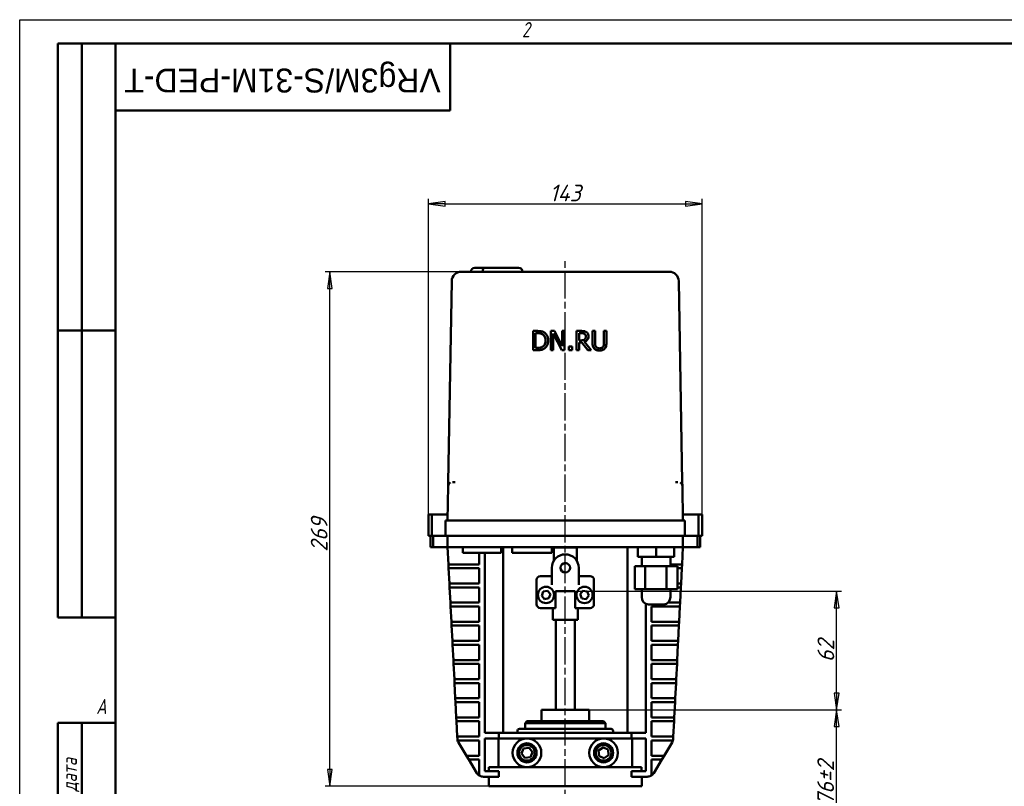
# Model space of a CAD drawing. Header units: millimetres. Extents: x 0 to 1050, y 0 to 742.
# Tile 2 of 3: x 0 to 514, y 342 to 742. Entities that reach past the tile are written whole.
import ezdxf
from ezdxf.enums import TextEntityAlignment as Align

# ---------------------------------------------------------------- set-up
doc = ezdxf.new("R2018")
doc.units = ezdxf.units.MM
doc.header["$LTSCALE"] = 2.5
doc.linetypes.add('CHAIN', pattern=[0.7087, 0.4724, -0.0591, 0.1181, -0.0591])
for name, color, linetype, lineweight in [('Видимый контур (ГОСТ)', 7, 'Continuous', 50), ('Кромка (ГОСТ)', 7, 'Continuous', 50), ('Линия резьбы (ГОСТ)', 7, 'Continuous', 25), ('Обозначение (ГОСТ)', 7, 'Continuous', 25), ('Осевая линия (ГОСТ)', 7, 'Continuous', 25), ('Размер (ГОСТ)', 7, 'Continuous', 25), ('Эскизная геометрия (ГОСТ)', 7, 'Continuous', 50)]:
    doc.layers.add(name, color=color, linetype=linetype, lineweight=lineweight)
doc.styles.add('Альтернативный текст (ГОСТ)', font='arial.ttf', dxfattribs={"width": 0.8})
doc.styles.add('Обычный текст (ГОСТ)', font='GOST Common Italic.ttf')
doc.styles.add('Стиль текста110', font='GOST Common Italic.ttf', dxfattribs={"width": 0.8})
doc.styles.add('Стиль текста112', font='GOST Common Italic.ttf', dxfattribs={"width": 0.8})
doc.dimstyles.new('Обычный (ГОСТ)', dxfattribs={"dimscale": 2.5, "dimtxt": 3.5, "dimasz": 3.5, "dimexe": 1, "dimexo": 0, "dimgap": 0.5, "dimtad": 1, "dimtxsty": 'Обычный текст (ГОСТ)', "dimblk": 'Filled-1', "dimcen": 0.09, "dimdle": 15, "dimclrd": 256, "dimclre": 256, "dimclrt": 256, "dimazin": 2, "dimtfac": 0.714286, "dimtdec": 3, "dimtmove": 0, "dimatfit": 3, "dimfxl": 1, "dimtolj": 1, "dimlwd": 25, "dimlwe": 25, "dimarcsym": 0})

# ---------------------------------------------------------------- blocks, each defined once
blk = doc.blocks.new('Рамки ГОСТ - Рамка')
at = {"layer": 'Кромка (ГОСТ)', "lineweight": 25}
for p, q in [((0, 0), (0, 297)), ((0, 297), (420, 297))]:
    blk.add_line(p, q, dxfattribs=at)
at = {"layer": 'Кромка (ГОСТ)'}
for p, q in [((415, 292), (20, 292)), ((20, 292), (20, 5))]:
    blk.add_line(p, q, dxfattribs=at)
at = {"layer": 'Кромка (ГОСТ)', "char_height": 3.17, "attachment_point": 1, "style": 'Альтернативный текст (ГОСТ)'}
for s, insert, width in [('\\fGOST Common|b0|i1;{\\H3.1700;2}', (105, 296.5), 5.2328), ('\\fGOST Common|b0|i1;{\\H3.1700;A}', (16, 155), 5.1335)]:
    blk.add_mtext(s, dxfattribs=dict(at, insert=insert, width=width))
blk = doc.blocks.new('ГОСТ - Доп. графы 1')
at = {"layer": 'Эскизная геометрия (ГОСТ)'}
for p, q in [((-12, 0), (-12, 145)), ((-12, 145), (0, 145)), ((-7, 145), (-7, 0)), ((-12, 110), (-7, 110)), ((-7, 110), (0, 110)), ((-12, 85), (-7, 85)), ((-7, 85), (0, 85)), ((-12, 60), (-7, 60)), ((-7, 60), (0, 60)), ((-12, 25), (-7, 25)), ((-7, 25), (0, 25)), ((0, 0), (-12, 0))]:
    blk.add_line(p, q, dxfattribs=at)
at = {"layer": 'Обозначение (ГОСТ)', "char_height": 3.17, "attachment_point": 5, "rotation": 90, "style": 'Альтернативный текст (ГОСТ)'}
for s, insert, width in [('\\fGOST Common|b0|i1;{\\H3.1700;Подп. и дата}', (-9.37, 127.41), 34.7679), ('\\fGOST Common|b0|i1;{\\H3.1700;Подп. и дата}', (-9.5, 42.47), 35.1486), ('\\fGOST Common|b0|i1;{\\H3.1700;Инв. № подл.}', (-9.5, 12.41), 24.9618)]:
    blk.add_mtext(s, dxfattribs=dict(at, insert=insert, width=width))
at = {"layer": 'Обозначение (ГОСТ)', "style": 'Стиль текста112'}
for tag, p in [('Подп._и_дата_2', (-3.53, 127.51)), ('Инв._номер_дубликата', (-3.41, 97.47)), ('Взамен_инв._номера', (-3.46, 72.53)), ('Подп._и_дата_1', (-3.42, 42.35)), ('ИНВЕНТАРНЫЙ_НОМЕР', (-3.33, 12.68))]:
    blk.add_attdef(tag, text='', height=3.17, rotation=90, dxfattribs=at).set_placement(p, align=Align.MIDDLE_CENTER)
blk = doc.blocks.new('ГОСТ - Доп. графы 2')
at = {"layer": 'Эскизная геометрия (ГОСТ)'}
for p, q in [((-12, 0), (-12, 120)), ((-12, 120), (0, 120)), ((-7, 0), (-7, 120)), ((-12, 60), (0, 60)), ((0, 0), (-12, 0))]:
    blk.add_line(p, q, dxfattribs=at)
at = {"layer": 'Обозначение (ГОСТ)', "style": 'Стиль текста112'}
for tag, p in [('Первичная_применяемость', (-3.65, 90.03)), ('Справочный_номер', (-3.55, 30.02))]:
    blk.add_attdef(tag, text='', height=3.17, rotation=90, dxfattribs=at).set_placement(p, align=Align.MIDDLE_CENTER)
blk = doc.blocks.new('ГОСТ - Доп. графы 3')
at = {"layer": 'Эскизная геометрия (ГОСТ)'}
for p, q in [((0, 0), (70, 0)), ((70, 0), (70, -14)), ((70, -14), (0, -14))]:
    blk.add_line(p, q, dxfattribs=at)
at = {"layer": 'Обозначение (ГОСТ)', "style": 'Стиль текста110'}
blk.add_attdef('ОБОЗНАЧЕНИЕ', text='', height=5, rotation=180, dxfattribs=at).set_placement((34.94, -6.97), align=Align.MIDDLE_CENTER)
blk = doc.blocks.new('Filled-1')
at = {"color": 0}
for p, q in [((0, 0), (-1, 0.143)), ((-1, 0.143), (-1, -0.143)), ((-1, 0), (0, 0)), ((-1, -0.143), (0, 0))]:
    blk.add_line(p, q, dxfattribs=at)
at = {"color": 0, "flags": 128}
blk.add_lwpolyline([(-1, -0.143), (0, 0), (-1, 0.143), (-1, -0.143)], dxfattribs=at)
at = {"color": 0}
blk.add_solid([(-1, -0.143), (0, 0), (-1, 0.143), (-1, -0.143)], dxfattribs=at)
blk = doc.blocks.new('*D13')
at = {"layer": 'Defpoints', "color": 0, "linetype": 'Continuous', "transparency": 16777216}
for p in [(297.04, 381.79), (426.88, 381.79), (349.34, 305.79)]:
    blk.add_point(p, dxfattribs=at)
at = {"layer": 'Размер (ГОСТ)', "linetype": 'Continuous', "lineweight": 25, "transparency": 16777216}
for p, q in [((297.04, 381.79), (429.38, 381.79)), ((426.88, 314.54), (426.88, 373.04)), ((349.34, 305.79), (429.38, 305.79))]:
    blk.add_line(p, q, dxfattribs=at)
at = {"layer": 'Размер (ГОСТ)', "linetype": 'Continuous', "lineweight": 25, "transparency": 16777216, "xscale": 8.75, "yscale": 8.75, "zscale": 8.75}
for p, rotation in [((426.88, 381.79), 90), ((426.88, 305.79), 270)]:
    blk.add_blockref('Filled-1', p, dxfattribs=dict(at, rotation=rotation))
at = {"layer": 'Размер (ГОСТ)', "linetype": 'Continuous', "lineweight": 25, "transparency": 16777216, "insert": (416.76, 332.05), "char_height": 8.75, "attachment_point": 1, "rotation": 90, "style": 'Обычный текст (ГОСТ)'}
blk.add_mtext('\\A1;\\fGOST Common|b0|i1;{\\H8.7500;76±2}', dxfattribs=at)
blk = doc.blocks.new('*D14')
at = {"layer": 'Defpoints', "color": 0, "linetype": 'Continuous', "transparency": 16777216}
for p in [(291.59, 443.79), (426.88, 443.79), (297.04, 381.79)]:
    blk.add_point(p, dxfattribs=at)
at = {"layer": 'Размер (ГОСТ)', "linetype": 'Continuous', "lineweight": 25, "transparency": 16777216}
for p, q in [((291.59, 443.79), (429.38, 443.79)), ((426.88, 390.54), (426.88, 435.04)), ((297.04, 381.79), (429.38, 381.79))]:
    blk.add_line(p, q, dxfattribs=at)
at = {"layer": 'Размер (ГОСТ)', "linetype": 'Continuous', "lineweight": 25, "transparency": 16777216, "xscale": 8.75, "yscale": 8.75, "zscale": 8.75}
for p, rotation in [((426.88, 443.79), 90), ((426.88, 381.79), 270)]:
    blk.add_blockref('Filled-1', p, dxfattribs=dict(at, rotation=rotation))
at = {"layer": 'Размер (ГОСТ)', "linetype": 'Continuous', "lineweight": 25, "transparency": 16777216, "insert": (416.88, 406.71), "char_height": 8.75, "attachment_point": 1, "rotation": 90, "style": 'Обычный текст (ГОСТ)'}
blk.add_mtext('\\A1;62', dxfattribs=at)
blk = doc.blocks.new('*D15')
at = {"layer": 'Defpoints', "color": 0, "linetype": 'Continuous', "transparency": 16777216}
for p in [(356.59, 646.29), (213.59, 483.79), (356.59, 483.79)]:
    blk.add_point(p, dxfattribs=at)
at = {"layer": 'Размер (ГОСТ)', "linetype": 'Continuous', "lineweight": 25, "transparency": 16777216}
for p, q in [((213.59, 483.79), (213.59, 648.79)), ((356.59, 483.79), (356.59, 648.79)), ((222.34, 646.29), (347.84, 646.29))]:
    blk.add_line(p, q, dxfattribs=at)
at = {"layer": 'Размер (ГОСТ)', "linetype": 'Continuous', "lineweight": 25, "transparency": 16777216, "xscale": 8.75, "yscale": 8.75, "zscale": 8.75, "rotation": 180}
blk.add_blockref('Filled-1', (213.59, 646.29), dxfattribs=at)
at = {"layer": 'Размер (ГОСТ)', "linetype": 'Continuous', "lineweight": 25, "transparency": 16777216, "xscale": 8.75, "yscale": 8.75, "zscale": 8.75}
blk.add_blockref('Filled-1', (356.59, 646.29), dxfattribs=at)
at = {"layer": 'Размер (ГОСТ)', "linetype": 'Continuous', "lineweight": 25, "transparency": 16777216, "insert": (276.91, 656.29), "char_height": 8.75, "attachment_point": 1, "style": 'Обычный текст (ГОСТ)'}
blk.add_mtext('\\A1;143', dxfattribs=at)
blk = doc.blocks.new('*D16')
at = {"layer": 'Defpoints', "color": 0, "linetype": 'Continuous', "transparency": 16777216}
for p in [(162.1, 610.79), (237.16, 610.79), (245.09, 341.79)]:
    blk.add_point(p, dxfattribs=at)
at = {"layer": 'Размер (ГОСТ)', "linetype": 'Continuous', "lineweight": 25, "transparency": 16777216}
for p, q in [((237.16, 610.79), (159.6, 610.79)), ((162.1, 350.54), (162.1, 602.04)), ((245.09, 341.79), (159.6, 341.79))]:
    blk.add_line(p, q, dxfattribs=at)
at = {"layer": 'Размер (ГОСТ)', "linetype": 'Continuous', "lineweight": 25, "transparency": 16777216, "xscale": 8.75, "yscale": 8.75, "zscale": 8.75}
for p, rotation in [((162.1, 610.79), 90), ((162.1, 341.79), 270)]:
    blk.add_blockref('Filled-1', p, dxfattribs=dict(at, rotation=rotation))
at = {"layer": 'Размер (ГОСТ)', "linetype": 'Continuous', "lineweight": 25, "transparency": 16777216, "insert": (152.1, 464.37), "char_height": 8.75, "attachment_point": 1, "rotation": 90, "style": 'Обычный текст (ГОСТ)'}
blk.add_mtext('\\A1;269', dxfattribs=at)

msp = doc.modelspace()

# ---------------------------------------------------------------- linework, layer by layer
at = {"layer": 'Видимый контур (ГОСТ)'}
for p, q in [((237.803, 612.788), (238.803, 612.788)), ((243.183, 612.788), (238.803, 612.788)), ((243.183, 612.788), (250.179, 612.788)), ((253.301, 612.788), (250.179, 612.788)), ((259.729, 612.788), (253.301, 612.788)), ((259.729, 612.788), (260.729, 612.788)), ((237.165, 610.788), (230.771, 610.788)), ((333.012, 610.788), (237.165, 610.788)), ((339.406, 610.788), (333.012, 610.788)), ((225.772, 605.875), (223.938, 500.788)), ((346.239, 500.788), (344.405, 605.875)), ((270.537, 579.789), (268.26, 579.789)), ((268.26, 579.789), (268.26, 569.79)), ((269.589, 578.638), (270.602, 578.638)), ((269.589, 570.941), (269.589, 578.638)), ((270.602, 578.629), (269.589, 578.629)), ((279.475, 579.789), (277.587, 579.789)), ((277.587, 579.789), (277.587, 569.79)), ((278.827, 578.411), (283.252, 569.79)), ((278.827, 569.79), (278.827, 578.411)), ((283.252, 569.781), (278.827, 578.402)), ((283.503, 571.872), (279.475, 579.789)), ((284.743, 579.789), (283.503, 579.789)), ((283.503, 579.789), (283.503, 571.872)), ((284.743, 569.79), (284.743, 579.789)), ((293.511, 579.789), (290.934, 579.789)), ((290.934, 579.789), (290.934, 569.79)), ((292.263, 574.879), (292.263, 578.638)), ((292.263, 578.638), (293.584, 578.638)), ((293.584, 578.629), (292.263, 578.629)), ((297.19, 577.066), (297.19, 577.074)), ((300.675, 579.789), (299.346, 579.789)), ((299.346, 579.789), (299.346, 573.55)), ((300.675, 573.55), (300.675, 579.789)), ((306.582, 579.789), (305.253, 579.789)), ((305.253, 579.789), (305.253, 573.517)), ((306.582, 573.55), (306.582, 579.789)), ((276.145, 574.773), (276.145, 574.781)), ((288.632, 571.702), (287.028, 571.702)), ((287.028, 571.702), (287.028, 569.79)), ((288.632, 569.79), (288.632, 571.702)), ((293.43, 574.879), (292.263, 574.879)), ((292.263, 569.79), (292.263, 573.768)), ((292.263, 573.768), (293.786, 573.768)), ((293.786, 573.76), (292.263, 573.76)), ((293.786, 573.768), (296.947, 569.79)), ((293.786, 573.76), (293.786, 573.768)), ((296.947, 569.781), (293.786, 573.76)), ((298.673, 569.79), (295.115, 574.141)), ((299.346, 573.541), (299.346, 573.55)), ((306.582, 573.541), (306.582, 573.55)), ((268.26, 569.781), (268.26, 569.79)), ((268.26, 569.79), (270.561, 569.79)), ((270.561, 569.781), (268.26, 569.781)), ((270.602, 570.941), (269.589, 570.941)), ((274.103, 570.584), (274.103, 570.592)), ((277.587, 569.79), (278.827, 569.79)), ((277.587, 569.781), (277.587, 569.79)), ((278.827, 569.781), (277.587, 569.781)), ((278.827, 569.781), (278.827, 569.79)), ((283.252, 569.79), (284.743, 569.79)), ((283.252, 569.781), (283.252, 569.79)), ((284.743, 569.781), (283.252, 569.781)), ((284.743, 569.781), (284.743, 569.79)), ((287.028, 569.781), (287.028, 569.79)), ((287.028, 569.79), (288.632, 569.79)), ((288.632, 569.781), (287.028, 569.781)), ((288.632, 569.781), (288.632, 569.79)), ((290.934, 569.79), (292.263, 569.79)), ((290.934, 569.781), (290.934, 569.79)), ((292.263, 569.781), (290.934, 569.781)), ((292.263, 569.781), (292.263, 569.79)), ((296.947, 569.79), (298.673, 569.79)), ((296.947, 569.781), (296.947, 569.79)), ((298.673, 569.781), (296.947, 569.781)), ((298.673, 569.781), (298.673, 569.79)), ((223.903, 498.823), (223.938, 500.788)), ((226.211, 500.788), (227.578, 500.788)), ((342.599, 500.788), (343.966, 500.788)), ((346.239, 500.788), (346.274, 498.823)), ((223.903, 498.823), (223.588, 480.788)), ((346.588, 480.788), (346.274, 498.823)), ((213.588, 472.788), (213.588, 483.788)), ((215.387, 483.788), (213.588, 483.788)), ((215.387, 472.788), (215.387, 483.788)), ((215.387, 483.788), (223.641, 483.788)), ((346.536, 483.788), (354.789, 483.788)), ((354.789, 472.788), (354.789, 483.788)), ((356.588, 483.788), (354.789, 483.788)), ((356.588, 472.788), (356.588, 483.788)), ((222.588, 480.788), (227.588, 480.788)), ((222.588, 480.788), (222.588, 472.788)), ((227.588, 480.788), (342.588, 480.788)), ((342.588, 480.788), (347.588, 480.788)), ((347.588, 472.788), (347.588, 480.788)), ((215.387, 472.788), (213.588, 472.788)), ((214.588, 472.788), (214.588, 466.788)), ((215.387, 472.788), (222.588, 472.788)), ((216.039, 472.788), (216.039, 466.788)), ((227.588, 472.788), (222.588, 472.788)), ((223.588, 472.788), (223.588, 466.788)), ((227.588, 472.788), (342.588, 472.788)), ((347.588, 472.788), (342.588, 472.788)), ((346.588, 466.788), (346.588, 472.788)), ((347.588, 472.788), (354.789, 472.788)), ((354.137, 472.788), (354.137, 466.788)), ((356.588, 472.788), (354.789, 472.788)), ((355.588, 472.788), (355.588, 466.788)), ((214.588, 466.788), (216.039, 466.788)), ((223.588, 466.788), (216.039, 466.788)), ((223.588, 466.788), (224.049, 457.788)), ((228.588, 466.788), (223.588, 466.788)), ((341.588, 466.788), (228.588, 466.788)), ((231.631, 466.788), (231.631, 463.788)), ((231.631, 463.788), (251.631, 463.788)), ((240.057, 463.788), (240.057, 457.788)), ((243.057, 463.788), (243.057, 369.788)), ((251.631, 466.788), (251.631, 463.788)), ((252.588, 466.788), (252.588, 369.788)), ((257.346, 466.788), (257.346, 463.788)), ((278.058, 463.788), (257.346, 463.788)), ((278.058, 466.788), (278.058, 463.788)), ((279.088, 466.697), (291.088, 466.697)), ((279.088, 459.639), (279.088, 466.697)), ((291.088, 459.639), (291.088, 466.697)), ((317.588, 466.788), (317.588, 369.788)), ((322.99, 466.788), (322.99, 461.788)), ((323.079, 466.788), (323.079, 461.788)), ((332.604, 466.788), (332.604, 461.788)), ((346.588, 466.788), (341.588, 466.788)), ((342.04, 466.788), (342.04, 461.788)), ((346.128, 457.788), (346.588, 466.788)), ((354.137, 466.788), (346.588, 466.788)), ((354.137, 466.788), (355.588, 466.788)), ((323.079, 461.788), (322.99, 461.788)), ((332.604, 461.788), (323.079, 461.788)), ((325.015, 461.788), (325.015, 456.788)), ((342.04, 461.788), (332.604, 461.788)), ((340.015, 461.788), (340.015, 456.788)), ((224.049, 457.788), (228.054, 457.788)), ((224.049, 457.788), (224.151, 455.788)), ((228.156, 455.788), (224.151, 455.788)), ((224.151, 455.788), (224.56, 447.788)), ((228.054, 457.788), (240.057, 457.788)), ((240.057, 455.788), (228.156, 455.788)), ((240.057, 455.788), (240.057, 447.788)), ((278.088, 450.742), (278.088, 456.034)), ((292.088, 456.034), (292.088, 450.742)), ((326.9, 456.788), (321.365, 456.788)), ((321.365, 456.788), (321.365, 444.788)), ((338.051, 456.788), (326.9, 456.788)), ((326.9, 456.788), (326.9, 444.788)), ((343.666, 456.788), (338.051, 456.788)), ((338.051, 456.788), (338.051, 444.788)), ((342.123, 457.788), (340.015, 457.788)), ((342.123, 457.788), (346.128, 457.788)), ((343.666, 456.788), (343.666, 444.788)), ((346.026, 455.788), (343.666, 455.788)), ((345.617, 447.788), (346.026, 455.788)), ((346.026, 455.788), (346.128, 457.788)), ((224.56, 447.788), (224.662, 445.788)), ((224.56, 447.788), (228.565, 447.788)), ((228.565, 447.788), (240.057, 447.788)), ((270.088, 449.697), (270.088, 436.948)), ((278.088, 451.697), (272.088, 451.697)), ((278.088, 448.888), (278.088, 450.742)), ((278.088, 448.888), (278.088, 447.034)), ((298.088, 451.697), (292.088, 451.697)), ((292.088, 450.742), (292.088, 448.888)), ((292.088, 447.034), (292.088, 448.888)), ((300.088, 436.948), (300.088, 449.697)), ((343.666, 447.788), (345.617, 447.788)), ((345.515, 445.788), (345.617, 447.788)), ((228.668, 445.788), (224.662, 445.788)), ((224.662, 445.788), (225.071, 437.788)), ((240.057, 445.788), (228.668, 445.788)), ((240.057, 445.788), (240.057, 437.788)), ((272.772, 441.341), (273.486, 443.537)), ((273.486, 443.537), (275.745, 444.017)), ((275.745, 444.017), (277.29, 442.3)), ((279.965, 443.788), (279.965, 434.948)), ((290.212, 443.788), (279.965, 443.788)), ((290.212, 434.948), (290.212, 443.788)), ((292.859, 442.141), (294.28, 443.962)), ((294.28, 443.962), (296.567, 443.641)), ((296.567, 443.641), (297.433, 441.5)), ((326.9, 444.788), (321.365, 444.788)), ((325.015, 444.788), (325.015, 440.756)), ((338.051, 444.788), (326.9, 444.788)), ((343.666, 444.788), (338.051, 444.788)), ((340.015, 444.788), (340.015, 440.756)), ((345.515, 445.788), (343.666, 445.788)), ((345.105, 437.788), (345.515, 445.788)), ((225.071, 437.788), (225.174, 435.788)), ((225.071, 437.788), (229.077, 437.788)), ((229.077, 437.788), (240.057, 437.788)), ((274.316, 439.624), (272.772, 441.341)), ((276.575, 440.104), (274.316, 439.624)), ((277.29, 442.3), (276.575, 440.104)), ((293.725, 440), (292.859, 442.141)), ((296.012, 439.679), (293.725, 440)), ((297.433, 441.5), (296.012, 439.679)), ((341.1, 437.788), (338.696, 437.788)), ((341.1, 437.788), (345.105, 437.788)), ((345.003, 435.788), (345.105, 437.788)), ((229.179, 435.788), (225.174, 435.788)), ((225.174, 435.788), (225.583, 427.788)), ((240.057, 435.788), (229.179, 435.788)), ((240.057, 435.788), (240.057, 427.788)), ((272.088, 434.948), (279.965, 434.948)), ((278.588, 428.788), (278.588, 434.948)), ((290.212, 434.948), (298.088, 434.948)), ((291.588, 428.788), (291.588, 434.948)), ((327.12, 437.234), (327.12, 369.788)), ((336.515, 436.788), (328.515, 436.788)), ((330.12, 435.788), (330.12, 427.788)), ((330.12, 435.788), (340.998, 435.788)), ((345.003, 435.788), (340.998, 435.788)), ((344.594, 427.788), (345.003, 435.788)), ((225.583, 427.788), (225.685, 425.788)), ((225.583, 427.788), (229.588, 427.788)), ((229.588, 427.788), (240.057, 427.788)), ((291.588, 428.788), (278.588, 428.788)), ((280.088, 381.788), (280.088, 428.788)), ((290.088, 381.788), (290.088, 428.788)), ((340.589, 427.788), (330.12, 427.788)), ((340.589, 427.788), (344.594, 427.788)), ((344.492, 425.788), (344.594, 427.788)), ((229.69, 425.788), (225.685, 425.788)), ((225.685, 425.788), (226.094, 417.788)), ((240.057, 425.788), (229.69, 425.788)), ((240.057, 425.788), (240.057, 417.788)), ((330.12, 425.788), (330.12, 417.788)), ((330.12, 425.788), (340.486, 425.788)), ((344.492, 425.788), (340.486, 425.788)), ((344.083, 417.788), (344.492, 425.788)), ((226.094, 417.788), (226.197, 415.788)), ((226.094, 417.788), (230.099, 417.788)), ((230.099, 417.788), (240.057, 417.788)), ((340.077, 417.788), (330.12, 417.788)), ((340.077, 417.788), (344.083, 417.788)), ((343.98, 415.788), (344.083, 417.788)), ((230.202, 415.788), (226.197, 415.788)), ((226.197, 415.788), (226.606, 407.788)), ((240.057, 415.788), (230.202, 415.788)), ((240.057, 415.788), (240.057, 407.788)), ((330.12, 415.788), (330.12, 407.788)), ((330.12, 415.788), (339.975, 415.788)), ((343.98, 415.788), (339.975, 415.788)), ((343.571, 407.788), (343.98, 415.788)), ((226.606, 407.788), (226.708, 405.788)), ((226.606, 407.788), (230.611, 407.788)), ((230.611, 407.788), (240.057, 407.788)), ((339.566, 407.788), (330.12, 407.788)), ((339.566, 407.788), (343.571, 407.788)), ((343.469, 405.788), (343.571, 407.788)), ((230.713, 405.788), (226.708, 405.788)), ((226.708, 405.788), (227.117, 397.788)), ((240.057, 405.788), (230.713, 405.788)), ((240.057, 405.788), (240.057, 397.788)), ((330.12, 405.788), (330.12, 397.788)), ((330.12, 405.788), (339.464, 405.788)), ((343.469, 405.788), (339.464, 405.788)), ((343.06, 397.788), (343.469, 405.788)), ((227.117, 397.788), (227.219, 395.788)), ((227.117, 397.788), (231.122, 397.788)), ((231.122, 397.788), (240.057, 397.788)), ((339.055, 397.788), (330.12, 397.788)), ((339.055, 397.788), (343.06, 397.788)), ((342.958, 395.788), (343.06, 397.788)), ((231.225, 395.788), (227.219, 395.788)), ((227.219, 395.788), (227.628, 387.788)), ((240.057, 395.788), (231.225, 395.788)), ((240.057, 395.788), (240.057, 387.788)), ((330.12, 395.788), (330.12, 387.788)), ((330.12, 395.788), (338.952, 395.788)), ((342.958, 395.788), (338.952, 395.788)), ((342.548, 387.788), (342.958, 395.788)), ((227.628, 387.788), (227.731, 385.788)), ((227.628, 387.788), (231.634, 387.788)), ((231.634, 387.788), (240.057, 387.788)), ((338.543, 387.788), (330.12, 387.788)), ((338.543, 387.788), (342.548, 387.788)), ((342.446, 385.788), (342.548, 387.788)), ((231.736, 385.788), (227.731, 385.788)), ((227.731, 385.788), (228.14, 377.788)), ((240.057, 385.788), (231.736, 385.788)), ((240.057, 385.788), (240.057, 377.788)), ((272.632, 381.788), (273.132, 381.788)), ((272.632, 381.788), (272.632, 375.788)), ((273.132, 381.788), (284.588, 381.788)), ((284.588, 381.788), (285.588, 381.788)), ((285.588, 381.788), (297.045, 381.788)), ((297.045, 381.788), (297.545, 381.788)), ((297.545, 375.788), (297.545, 381.788)), ((330.12, 385.788), (330.12, 377.788)), ((330.12, 385.788), (338.441, 385.788)), ((342.446, 385.788), (338.441, 385.788)), ((342.037, 377.788), (342.446, 385.788)), ((228.14, 377.788), (228.242, 375.788)), ((228.14, 377.788), (232.145, 377.788)), ((232.247, 375.788), (228.242, 375.788)), ((228.242, 375.788), (228.651, 367.788)), ((232.145, 377.788), (240.057, 377.788)), ((240.057, 375.788), (232.247, 375.788)), ((240.057, 375.788), (240.057, 367.788)), ((265.088, 375.788), (264.088, 374.788)), ((265.088, 375.788), (305.088, 375.788)), ((305.088, 375.788), (306.088, 374.788)), ((338.032, 377.788), (330.12, 377.788)), ((330.12, 375.788), (330.12, 367.788)), ((330.12, 375.788), (337.93, 375.788)), ((341.935, 375.788), (337.93, 375.788)), ((338.032, 377.788), (342.037, 377.788)), ((341.526, 367.788), (341.935, 375.788)), ((341.935, 375.788), (342.037, 377.788)), ((260.088, 369.788), (260.088, 370.788)), ((261.088, 371.788), (309.088, 371.788)), ((306.088, 374.788), (264.088, 374.788)), ((264.088, 371.788), (264.088, 374.788)), ((306.088, 371.788), (306.088, 374.788)), ((310.088, 369.788), (310.088, 370.788)), ((228.651, 367.788), (232.656, 367.788)), ((228.651, 367.788), (228.712, 366.59)), ((232.759, 365.788), (228.836, 365.788)), ((232.656, 367.788), (240.057, 367.788)), ((240.057, 365.788), (232.759, 365.788)), ((240.057, 365.788), (240.057, 357.788)), ((243.057, 369.788), (250.447, 369.788)), ((243.057, 366.788), (243.057, 349.788)), ((243.057, 366.788), (250.447, 366.788)), ((250.217, 351.788), (250.217, 366.788)), ((250.447, 366.788), (250.447, 369.788)), ((319.729, 369.788), (250.447, 369.788)), ((265.068, 366.788), (250.447, 366.788)), ((305.109, 366.788), (265.068, 366.788)), ((319.729, 366.788), (305.109, 366.788)), ((319.729, 369.788), (327.12, 369.788)), ((319.729, 366.788), (319.729, 369.788)), ((319.729, 366.788), (327.12, 366.788)), ((319.96, 366.788), (319.96, 351.788)), ((327.12, 366.788), (327.12, 349.788)), ((337.52, 367.788), (330.12, 367.788)), ((330.12, 365.788), (330.12, 357.788)), ((330.12, 365.788), (337.418, 365.788)), ((341.341, 365.788), (337.418, 365.788)), ((337.52, 367.788), (341.526, 367.788)), ((341.464, 366.59), (341.526, 367.788)), ((229.278, 364.735), (233.45, 357.788)), ((262.208, 358.898), (263.301, 361.57)), ((263.301, 361.57), (266.161, 361.96)), ((266.161, 361.96), (267.929, 359.677)), ((302.47, 360.458), (304.802, 362.158)), ((302.776, 357.587), (302.47, 360.458)), ((304.802, 362.158), (307.441, 360.988)), ((307.441, 360.988), (307.748, 358.118)), ((336.726, 357.788), (340.899, 364.735)), ((233.45, 357.788), (234.652, 355.788)), ((233.45, 357.788), (238.116, 357.788)), ((239.317, 355.788), (234.652, 355.788)), ((234.652, 355.788), (238.891, 348.728)), ((238.116, 357.788), (240.057, 357.788)), ((240.057, 355.788), (239.317, 355.788)), ((240.057, 355.788), (240.057, 347.49)), ((263.975, 356.616), (262.208, 358.898)), ((266.836, 357.005), (263.975, 356.616)), ((267.929, 359.677), (266.836, 357.005)), ((305.415, 356.417), (302.776, 357.587)), ((307.748, 358.118), (305.415, 356.417)), ((332.06, 357.788), (330.12, 357.788)), ((330.12, 355.788), (330.12, 347.49)), ((330.12, 355.788), (330.859, 355.788)), ((335.525, 355.788), (330.859, 355.788)), ((331.286, 348.728), (335.525, 355.788)), ((332.06, 357.788), (336.726, 357.788)), ((335.525, 355.788), (336.726, 357.788)), ((265.068, 351.788), (245.201, 351.788)), ((245.201, 349.788), (245.201, 351.788)), ((305.109, 351.788), (265.068, 351.788)), ((324.976, 351.788), (305.109, 351.788)), ((324.976, 351.788), (324.976, 349.788)), ((250.447, 346.788), (242.32, 346.788)), ((243.057, 349.788), (250.447, 349.788)), ((245.088, 346.788), (245.088, 341.788)), ((250.447, 349.788), (250.447, 346.788)), ((319.729, 346.788), (319.729, 349.788)), ((319.729, 349.788), (327.12, 349.788)), ((327.857, 346.788), (319.729, 346.788)), ((325.088, 346.788), (325.088, 341.788)), ((245.088, 341.788), (325.088, 341.788))]:
    msp.add_line(p, q, dxfattribs=at)
for centre, radius in [((285.088, 456.034), 2.5), ((275.031, 441.821), 4.25), ((295.146, 441.821), 4.25), ((265.068, 359.288), 7.5), ((305.109, 359.288), 7.5), ((265.068, 359.288), 5), ((265.068, 359.288), 4.08), ((305.109, 359.288), 5), ((305.109, 359.288), 4.08)]:
    msp.add_circle(centre, radius, dxfattribs=at)
for centre, radius, start, end in [((237.803, 610.788), 2, 90, 180), ((260.729, 610.788), 2, 0, 90), ((230.771, 605.788), 5, 90, 179), ((339.406, 605.788), 5, 1, 90), ((225.903, 498.788), 2, 115.74916, 179), ((344.274, 498.788), 2, 1, 64.25084), ((285.088, 456.034), 7, 0, 180), ((272.088, 449.697), 2, 90, 180), ((298.088, 449.697), 2, 0, 90), ((329.015, 440.756), 4, 180, 262.81924), ((336.015, 440.756), 4, 277.18076, 0), ((272.088, 436.948), 2, 180, 270), ((298.088, 436.948), 2, 270, 0), ((261.088, 370.788), 1, 90, 180), ((309.088, 370.788), 1, 0, 90), ((232.707, 366.795), 4, 182.92751, 194.58194), ((232.707, 366.795), 4, 194.58194, 210.98687), ((337.47, 366.795), 4, 329.01313, 345.41806), ((337.47, 366.795), 4, 345.41806, 357.07249), ((242.32, 350.788), 4, 210.98687, 235.53352), ((242.32, 350.788), 4, 235.53352, 270), ((327.857, 350.788), 4, 270, 304.46648), ((327.857, 350.788), 4, 304.46648, 329.01313)]:
    msp.add_arc(centre, radius, start, end, dxfattribs=at)
for points, degree, knots in [([(243.183, 612.788), (243.182, 612.788), (243.18, 612.788), (243.049, 612.787), (242.924, 612.766), (242.672, 612.671), (242.546, 612.591), (242.309, 612.362), (242.201, 612.209), (242.032, 611.852), (241.968, 611.657), (241.882, 611.234), (241.86, 611.013), (241.86, 610.788)], 3, [-0.34716624, -0.34716624, -0.34716624, -0.34716624, -0.34627946, -0.34627946, -0.28351182, -0.28351182, -0.21244805, -0.21244805, -0.13662184, -0.13662184, -0.06752464, -0.06752464, 0, 0, 0, 0]), ([(274.119, 578.995), (273.704, 579.267), (273.229, 579.452), (272.495, 579.645), (271.883, 579.789), (270.537, 579.789)], 3, [-1.166779, -1.166779, -1.166779, -1.166779, -0.4038082, -0.4038082, 0, 0, 0, 0]), ([(270.602, 578.638), (271.4, 578.638), (271.858, 578.554), (272.508, 578.402), (272.887, 578.249), (273.244, 578.038)], 3, [-0.20022346, -0.20022346, -0.20022346, -0.20022346, -0.12414037, -0.12414037, 0, 0, 0, 0]), ([(273.244, 578.038), (273.514, 577.873), (273.753, 577.67), (274.164, 577.18), (274.325, 576.903), (274.678, 576.037), (274.759, 575.41), (274.759, 574.797)], 3, [-0.37495521, -0.37495521, -0.37495521, -0.37495521, -0.28011976, -0.28011976, -0.18367817, -0.18367817, 0, 0, 0, 0]), ([(274.759, 574.797), (274.757, 575.942), (273.997, 577.568), (273.244, 578.03)], 2, [0.0037943, 0.0037943, 0.0037943, 1, 2, 2, 2]), ([(276.145, 574.781), (276.145, 575.34), (276.086, 575.904), (275.773, 577.049), (275.536, 577.478), (275.005, 578.274), (274.602, 578.674), (274.119, 578.995)], 3, [-0.38782327, -0.38782327, -0.38782327, -0.38782327, -0.28707726, -0.28707726, -0.17385028, -0.17385028, 0, 0, 0, 0]), ([(296.056, 579.262), (295.885, 579.372), (295.705, 579.466), (295.332, 579.612), (295.144, 579.664), (294.475, 579.772), (293.991, 579.789), (293.511, 579.789)], 3, [-0.26418863, -0.26418863, -0.26418863, -0.26418863, -0.20318537, -0.20318537, -0.14414274, -0.14414274, 0, 0, 0, 0]), ([(293.584, 578.638), (293.808, 578.638), (294.221, 578.629), (294.782, 578.5), (294.987, 578.419), (295.172, 578.298)], 3, [-0.17270588, -0.17270588, -0.17270588, -0.17270588, -0.06637991, -0.06637991, 0, 0, 0, 0]), ([(295.115, 574.141), (295.362, 574.233), (295.599, 574.348), (296.031, 574.625), (296.224, 574.783), (296.737, 575.32), (296.895, 575.656), (297.126, 576.225), (297.19, 576.648), (297.19, 577.074)], 3, [-0.24280359, -0.24280359, -0.24280359, -0.24280359, -0.21274627, -0.21274627, -0.18415698, -0.18415698, -0.12785, -0.12785, 0, 0, 0, 0]), ([(297.19, 577.066), (297.19, 575.972), (296.073, 574.491), (295.121, 574.134)], 2, [0, 0, 0, 1, 1.9971406, 1.9971406, 1.9971406]), ([(295.172, 578.298), (295.285, 578.222), (295.386, 578.133), (295.572, 577.907), (295.633, 577.789), (295.768, 577.462), (295.804, 577.216), (295.804, 576.969)], 3, [-0.13391048, -0.13391048, -0.13391048, -0.13391048, -0.10614336, -0.10614336, -0.07407536, -0.07407536, 0, 0, 0, 0]), ([(295.804, 576.964), (295.804, 577.399), (295.496, 578.07), (295.172, 578.289)], 2, [0.0044286, 0.0044286, 0.0044286, 1, 2, 2, 2]), ([(295.804, 576.969), (295.804, 576.781), (295.791, 576.591), (295.723, 576.221), (295.674, 576.065), (295.525, 575.729), (295.399, 575.55), (295.237, 575.397)], 3, [-0.15370101, -0.15370101, -0.15370101, -0.15370101, -0.11042857, -0.11042857, -0.06689671, -0.06689671, 0, 0, 0, 0]), ([(297.19, 577.074), (297.19, 577.354), (297.161, 577.637), (297.032, 578.099), (296.945, 578.32), (296.584, 578.847), (296.341, 579.077), (296.056, 579.262)], 3, [-0.31719631, -0.31719631, -0.31719631, -0.31719631, -0.19160618, -0.19160618, -0.10211365, -0.10211365, 0, 0, 0, 0]), ([(273.365, 571.605), (273.185, 571.478), (272.993, 571.371), (272.506, 571.161), (272.266, 571.106), (271.653, 570.976), (271.113, 570.941), (270.602, 570.941)], 3, [-0.21232067, -0.21232067, -0.21232067, -0.21232067, -0.18780692, -0.18780692, -0.15332254, -0.15332254, 0, 0, 0, 0]), ([(274.759, 574.797), (274.759, 574.349), (274.72, 573.885), (274.542, 573.163), (274.418, 572.791), (273.96, 572.094), (273.689, 571.823), (273.365, 571.605)], 3, [-0.45249502, -0.45249502, -0.45249502, -0.45249502, -0.25012064, -0.25012064, -0.11711415, -0.11711415, 0, 0, 0, 0]), ([(274.103, 570.592), (274.464, 570.831), (274.778, 571.122), (275.354, 571.842), (275.583, 572.258), (276.024, 573.325), (276.145, 574.045), (276.145, 574.781)], 3, [-0.45731574, -0.45731574, -0.45731574, -0.45731574, -0.34626632, -0.34626632, -0.22101059, -0.22101059, 0, 0, 0, 0]), ([(295.237, 575.397), (295.133, 575.293), (295.016, 575.205), (294.699, 575.034), (294.532, 574.995), (294.128, 574.906), (293.773, 574.879), (293.43, 574.879)], 3, [-0.13871882, -0.13871882, -0.13871882, -0.13871882, -0.12407403, -0.12407403, -0.10301852, -0.10301852, 0, 0, 0, 0]), ([(299.346, 573.55), (299.346, 572.352), (299.547, 571.737), (299.817, 571.085), (300.028, 570.773), (300.302, 570.503)], 3, [-0.21162953, -0.21162953, -0.21162953, -0.21162953, -0.11534392, -0.11534392, 0, 0, 0, 0]), ([(301.104, 571.532), (300.933, 571.792), (300.822, 572.077), (300.733, 572.547), (300.675, 572.894), (300.675, 573.55)], 3, [-0.56351776, -0.56351776, -0.56351776, -0.56351776, -0.19667394, -0.19667394, 0, 0, 0, 0]), ([(302.96, 570.714), (302.708, 570.714), (302.451, 570.736), (302.031, 570.837), (301.793, 570.915), (301.379, 571.193), (301.226, 571.348), (301.104, 571.532)], 3, [-0.26633749, -0.26633749, -0.26633749, -0.26633749, -0.14991162, -0.14991162, -0.06637184, -0.06637184, 0, 0, 0, 0]), ([(304.824, 571.532), (304.733, 571.395), (304.624, 571.275), (304.33, 571.039), (304.165, 570.96), (303.709, 570.77), (303.335, 570.714), (302.96, 570.714)], 3, [-0.17568122, -0.17568122, -0.17568122, -0.17568122, -0.14821918, -0.14821918, -0.11261858, -0.11261858, 0, 0, 0, 0]), ([(305.253, 573.517), (305.253, 572.878), (305.194, 572.527), (305.1, 572.06), (304.99, 571.784), (304.824, 571.532)], 3, [-0.14283846, -0.14283846, -0.14283846, -0.14283846, -0.0906222, -0.0906222, 0, 0, 0, 0]), ([(305.626, 570.503), (305.803, 570.672), (305.955, 570.862), (306.208, 571.288), (306.303, 571.518), (306.535, 572.337), (306.582, 572.949), (306.582, 573.55)], 3, [-0.32898042, -0.32898042, -0.32898042, -0.32898042, -0.25549867, -0.25549867, -0.18032752, -0.18032752, 0, 0, 0, 0]), ([(270.561, 569.79), (271.193, 569.79), (271.935, 569.823), (272.84, 570.01), (273.398, 570.15), (274.103, 570.592)], 3, [-0.80240266, -0.80240266, -0.80240266, -0.80240266, -0.24937987, -0.24937987, 0, 0, 0, 0]), ([(300.302, 570.503), (300.456, 570.349), (300.627, 570.214), (301.004, 569.98), (301.208, 569.885), (301.726, 569.703), (302.215, 569.579), (302.96, 569.579)], 3, [-0.52943991, -0.52943991, -0.52943991, -0.52943991, -0.37889775, -0.37889775, -0.22361387, -0.22361387, 0, 0, 0, 0]), ([(302.96, 569.579), (303.824, 569.579), (304.326, 569.728), (305.001, 569.998), (305.335, 570.218), (305.626, 570.503)], 3, [-0.2182194, -0.2182194, -0.2182194, -0.2182194, -0.12226013, -0.12226013, 0, 0, 0, 0])]:
    msp.add_open_spline(points, degree=degree, knots=knots, dxfattribs=at)
for points in [[(273.244, 578.03), (272.709, 578.346), (271.501, 578.629), (270.602, 578.629)], [(295.172, 578.289), (294.889, 578.475), (294.135, 578.629), (293.584, 578.629)], [(276.145, 574.773), (276.145, 573.403), (275.034, 571.199), (274.103, 570.584)], [(300.302, 570.494), (299.775, 571.013), (299.346, 572.471), (299.346, 573.541)], [(306.582, 573.541), (306.582, 572.496), (306.161, 571.005), (305.626, 570.494)], [(274.103, 570.584), (273.341, 570.106), (271.777, 569.781), (270.561, 569.781)], [(302.96, 569.571), (302.077, 569.571), (300.764, 570.033), (300.302, 570.494)], [(305.626, 570.494), (305.148, 570.024), (303.884, 569.571), (302.96, 569.571)]]:
    msp.add_open_spline(points, degree=2, dxfattribs=at)
at = {"layer": 'Линия резьбы (ГОСТ)'}
for centre in [(265.068, 359.288), (305.109, 359.288)]:
    msp.add_arc(centre, 4.103, 80, 350, dxfattribs=at)
at = {"layer": 'Осевая линия (ГОСТ)', "linetype": 'CHAIN', "ltscale": 11.993792}
msp.add_line((285.088, 235.538), (285.088, 617.038), dxfattribs=at)

# ---------------------------------------------------------------- block references
at = {"xscale": 2.5, "yscale": 2.5, "zscale": 2.5}
for name, p in [('Рамки ГОСТ - Рамка', (0, 0)), ('ГОСТ - Доп. графы 2', (50, 430)), ('ГОСТ - Доп. графы 1', (50, 12.5))]:
    msp.add_blockref(name, p, dxfattribs=at)
ref = msp.add_blockref('ГОСТ - Доп. графы 3', (50, 730), dxfattribs=dict(xscale=2.5, yscale=2.5, zscale=2.5))
lines = msp.add_mtext('VRg3M/S-31M-PED-T', dxfattribs={"layer": 'Обозначение (ГОСТ)', "insert": (137.355, 712.581), "char_height": 12.5, "width": 175.3121, "attachment_point": 5, "rotation": 180, "style": 'Стиль текста110'})
ref.add_attrib('ОБОЗНАЧЕНИЕ', '', (137.355, 712.581)).embed_mtext(lines)

# ---------------------------------------------------------------- dimensions: what is measured, and where the dimension line sits
at = {"layer": 'Размер (ГОСТ)', "linetype": 'Continuous', "lineweight": 25}
dim = msp.add_linear_dim(base=(356.588, 646.288), p1=(213.588, 483.788), p2=(356.588, 483.788), dimstyle='Обычный (ГОСТ)', override={"dimgap": 0.5, "dimdec": 2, "dimtol": 0, "dimlim": 0, "dimtp": 0, "dimtm": 0, "dimtdec": 3, "dimtofl": 0, "dimatfit": 1}, dxfattribs=at)
dim.commit()
dim.dimension.update_dxf_attribs({"geometry": '*D15', "text_midpoint": (285.088, 646.288), "dimtype": 160})
for base, p1, p2, angle, picture, middle in [((162.099, 610.788), (245.088, 341.788), (237.165, 610.788), 90, '*D16', (162.099, 473.811)), ((426.876, 443.788), (297.045, 381.788), (291.588, 443.788), 270, '*D14', (426.876, 412.788))]:
    dim = msp.add_linear_dim(base=base, p1=p1, p2=p2, angle=angle, dimstyle='Обычный (ГОСТ)', override={"dimgap": 0.5, "dimdec": 2, "dimtol": 0, "dimlim": 0, "dimtp": 0, "dimtm": 0, "dimtdec": 3, "dimtofl": 0, "dimatfit": 1}, dxfattribs=at)
    dim.commit()
    dim.dimension.update_dxf_attribs({"geometry": picture, "text_midpoint": middle, "dimtype": 160})
dim = msp.add_linear_dim(base=(426.876, 381.788), p1=(349.338, 305.788), p2=(297.045, 381.788), angle=90, text='\\fGOST Common|b0|i1;{\\H8.7500;<>±2}', dimstyle='Обычный (ГОСТ)', override={"dimgap": 0.5, "dimdec": 2, "dimtol": 0, "dimlim": 0, "dimtp": 0, "dimtm": 0, "dimtdec": 3, "dimtofl": 0, "dimatfit": 1}, dxfattribs=at)
dim.commit()
dim.dimension.update_dxf_attribs({"geometry": '*D13', "text_midpoint": (426.876, 343.788), "dimtype": 160})

doc.saveas('drawing.dxf')
